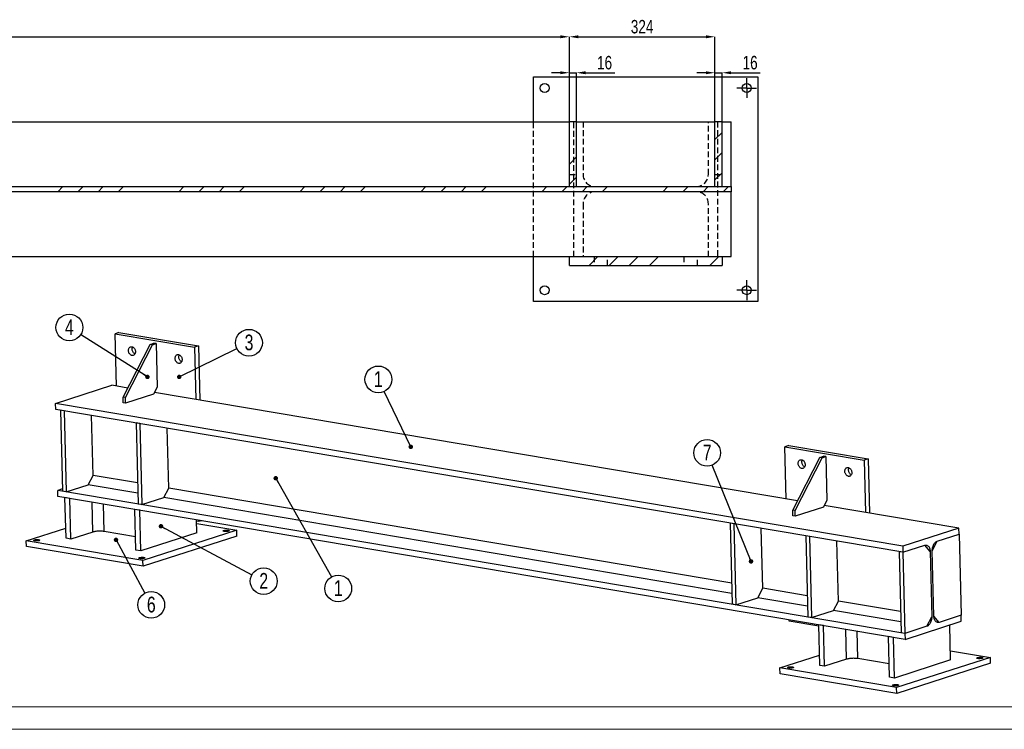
# Model space of a CAD drawing. Header units: millimetres. Extents: x 0 to 1189, y 0 to 841.
# Tile 17 of 29: x 839 to 1058, y 0 to 158. Entities that reach past the tile are written whole.
import ezdxf

# ---------------------------------------------------------------- set-up
doc = ezdxf.new("R2010")
doc.units = ezdxf.units.MM
doc.header["$PDSIZE"] = -1
doc.linetypes.add('CENTERX2', pattern=[20.32, 12.7, -2.54, 2.54, -2.54])
doc.linetypes.add('HIDDEN', pattern=[1.905, 1.27, -0.635])
for name, color, linetype in [('COTES', 1, 'Continuous'), ('NOTES', 6, 'Continuous'), ('TRAIT-FINS', 9, 'Continuous'), ('TRAIT-MIXTES', 3, 'CENTERX2'), ('TRAIT-TIRET', 2, 'HIDDEN')]:
    doc.layers.add(name, color=color, linetype=linetype)
doc.layers.add('TRAIT-FORT', color=4, linetype='Continuous', lineweight=25)
doc.styles.add('SLDTEXTSTYLE0', font='TXT', dxfattribs={"width": 0.75})
doc.dimstyles.new('SLDDIMSTYLE0', dxfattribs={"dimtxt": 3, "dimasz": 2, "dimexe": 0, "dimexo": 0.0625, "dimgap": 0.75, "dimtad": 1, "dimdec": 0, "dimlfac": 10, "dimrnd": 1e-09, "dimzin": 12, "dimdsep": 46, "dimtxsty": 'SLDTEXTSTYLE0', "dimsah": 1, "dimcen": 0.09, "dimadec": 0, "dimazin": 3, "dimtfac": 1, "dimtdec": 0, "dimtofl": 0, "dimtmove": 0, "dimatfit": 3, "dimfxl": 1, "dimfrac": 2, "dimtolj": 1, "dimtzin": 12, "dimarcsym": 0})
doc.dimstyles.new('SLDDIMSTYLE1', dxfattribs={"dimtxt": 3, "dimasz": 2, "dimexe": 0, "dimexo": 0.0625, "dimgap": 0.75, "dimtad": 1, "dimdec": 0, "dimlfac": 10, "dimrnd": 1e-09, "dimzin": 12, "dimdsep": 46, "dimtxsty": 'SLDTEXTSTYLE0', "dimsah": 1, "dimcen": 0.09, "dimadec": 0, "dimazin": 3, "dimtfac": 1, "dimtdec": 0, "dimtmove": 0, "dimatfit": 0, "dimfxl": 1, "dimfrac": 2, "dimtolj": 1, "dimtzin": 12, "dimarcsym": 0})
doc.dimstyles.new('SLDDIMSTYLE4', dxfattribs={"dimtxt": 0.18, "dimasz": 1, "dimexe": 0, "dimexo": 0.0625, "dimgap": 0, "dimtad": 0, "dimtih": 1, "dimtoh": 1, "dimdec": 0, "dimrnd": 1e-09, "dimzin": 0, "dimdsep": 46, "dimtxsty": 'Standard', "dimblk1": 'DOT', "dimblk2": 'DOT', "dimsah": 1, "dimcen": 0.09, "dimadec": 0, "dimazin": 0, "dimtfac": 1, "dimtdec": 0, "dimtofl": 0, "dimtmove": 0, "dimatfit": 3, "dimldrblk": 'DOT', "dimfxl": 1, "dimfrac": 2, "dimtolj": 1, "dimtzin": 0, "dimarcsym": 0})
pattern_1 = [(45, (0, 0), (-13.4704, 13.4704), []), (45, (4.49, 2e-323), (-13.4704, 13.4704), []), (45, (8.98, 4e-323), (-13.4704, 13.4704), []), (45, (13.47, 6e-323), (-13.4704, 13.4704), [])]

# ---------------------------------------------------------------- blocks, each defined once
blk = doc.blocks.new('SW_NOTE_36')
at = {"layer": 'NOTES', "color": 0}
blk.add_circle((-1.29, 2.69), 2.98, dxfattribs=at)
at = {"layer": 'NOTES', "color": 0, "insert": (-1.29, 4.51), "char_height": 3.5, "attachment_point": 2, "style": 'SLDTEXTSTYLE0'}
blk.add_mtext('1', dxfattribs=at)
blk = doc.blocks.new('_Dot')
at = {"color": 0, "linetype": 'ByBlock', "lineweight": -2}
blk.add_line((-0.5, 0), (-1, 0), dxfattribs=at)
at = {"color": 0, "linetype": 'ByBlock', "const_width": 0.5}
blk.add_lwpolyline([(-0.25, 0, 1), (0.25, 0, 1)], format="xyb", close=True, dxfattribs=at)
blk = doc.blocks.new('SW_NOTE_37')
at = {"layer": 'NOTES', "color": 0}
blk.add_circle((-2.52, 1.6), 2.98, dxfattribs=at)
at = {"layer": 'NOTES', "color": 0, "insert": (-2.52, 3.41), "char_height": 3.5, "attachment_point": 2, "style": 'SLDTEXTSTYLE0'}
blk.add_mtext('4', dxfattribs=at)
blk = doc.blocks.new('SW_NOTE_38')
at = {"layer": 'NOTES', "color": 0}
blk.add_circle((2.68, 1.31), 2.98, dxfattribs=at)
at = {"layer": 'NOTES', "color": 0, "insert": (2.68, 3.13), "char_height": 3.5, "attachment_point": 2, "style": 'SLDTEXTSTYLE0'}
blk.add_mtext('3', dxfattribs=at)
blk = doc.blocks.new('SW_NOTE_39')
at = {"layer": 'NOTES', "color": 0}
blk.add_circle((1.47, -2.59), 2.98, dxfattribs=at)
at = {"layer": 'NOTES', "color": 0, "insert": (1.48, -0.78), "char_height": 3.5, "attachment_point": 2, "style": 'SLDTEXTSTYLE0'}
blk.add_mtext('1', dxfattribs=at)
blk = doc.blocks.new('SW_NOTE_40')
at = {"layer": 'NOTES', "color": 0}
blk.add_circle((2.63, -1.41), 2.98, dxfattribs=at)
at = {"layer": 'NOTES', "color": 0, "insert": (2.64, 0.41), "char_height": 3.5, "attachment_point": 2, "style": 'SLDTEXTSTYLE0'}
blk.add_mtext('2', dxfattribs=at)
blk = doc.blocks.new('SW_NOTE_41')
at = {"layer": 'NOTES', "color": 0}
blk.add_circle((1.42, -2.62), 2.98, dxfattribs=at)
at = {"layer": 'NOTES', "color": 0, "insert": (1.43, -0.8), "char_height": 3.5, "attachment_point": 2, "style": 'SLDTEXTSTYLE0'}
blk.add_mtext('6', dxfattribs=at)
blk = doc.blocks.new('SW_NOTE_42')
at = {"layer": 'NOTES', "color": 0}
blk.add_circle((-1.12, 2.77), 2.98, dxfattribs=at)
at = {"layer": 'NOTES', "color": 0, "insert": (-1.11, 4.58), "char_height": 3.5, "attachment_point": 2, "style": 'SLDTEXTSTYLE0'}
blk.add_mtext('7', dxfattribs=at)
blk = doc.blocks.new('_D_212')
at = {"layer": 'COTES', "color": 0, "lineweight": -2, "transparency": 16777216}
for p, q in [((706.42, 135.35), (706.42, 154.21)), ((708.42, 154.21), (959.02, 154.21)), ((961.02, 135.35), (961.02, 154.21))]:
    blk.add_line(p, q, dxfattribs=at)
at = {"layer": 'COTES', "color": 0, "transparency": 16777216}
for points in [[(708.42, 154.54), (708.42, 153.87), (706.42, 154.21)], [(959.02, 154.54), (959.02, 153.87), (961.02, 154.21)]]:
    blk.add_solid(points, dxfattribs=at)
at = {"layer": 'Defpoints', "color": 0, "transparency": 16777216}
for p in [(961.02, 154.21), (706.42, 135.29), (961.02, 135.29)]:
    blk.add_point(p, dxfattribs=at)
at = {"layer": 'COTES', "color": 0, "transparency": 16777216, "insert": (833.72, 157.96), "char_height": 3, "attachment_point": 2, "style": 'SLDTEXTSTYLE0'}
blk.add_mtext('\\A1;2546', dxfattribs=at)
blk = doc.blocks.new('_D_213')
at = {"layer": 'COTES', "color": 0, "lineweight": -2, "transparency": 16777216}
for p, q in [((959.02, 146.2), (957.02, 146.2)), ((961.02, 135.35), (961.02, 146.2)), ((961.02, 146.2), (962.62, 146.2)), ((962.62, 135.35), (962.62, 146.2)), ((964.62, 146.2), (971.12, 146.2))]:
    blk.add_line(p, q, dxfattribs=at)
at = {"layer": 'COTES', "color": 0, "transparency": 16777216}
for points in [[(959.02, 146.53), (959.02, 145.87), (961.02, 146.2)], [(964.62, 146.53), (964.62, 145.87), (962.62, 146.2)]]:
    blk.add_solid(points, dxfattribs=at)
at = {"layer": 'Defpoints', "color": 0, "transparency": 16777216}
for p in [(962.62, 146.2), (961.02, 135.29), (962.62, 135.29)]:
    blk.add_point(p, dxfattribs=at)
at = {"layer": 'COTES', "color": 0, "transparency": 16777216, "insert": (968.87, 149.95), "char_height": 3, "attachment_point": 2, "style": 'SLDTEXTSTYLE0'}
blk.add_mtext('\\A1;16', dxfattribs=at)
blk = doc.blocks.new('_D_214')
at = {"layer": 'COTES', "color": 0, "lineweight": -2, "transparency": 16777216}
for p, q in [((961.02, 135.35), (961.02, 154.21)), ((963.02, 154.21), (991.42, 154.21)), ((993.42, 135.35), (993.42, 154.21))]:
    blk.add_line(p, q, dxfattribs=at)
at = {"layer": 'COTES', "color": 0, "transparency": 16777216}
for points in [[(963.02, 154.54), (963.02, 153.87), (961.02, 154.21)], [(991.42, 154.54), (991.42, 153.87), (993.42, 154.21)]]:
    blk.add_solid(points, dxfattribs=at)
at = {"layer": 'Defpoints', "color": 0, "transparency": 16777216}
for p in [(993.42, 154.21), (961.02, 135.29), (993.42, 135.29)]:
    blk.add_point(p, dxfattribs=at)
at = {"layer": 'COTES', "color": 0, "transparency": 16777216, "insert": (977.22, 157.96), "char_height": 3, "attachment_point": 2, "style": 'SLDTEXTSTYLE0'}
blk.add_mtext('\\A1;324', dxfattribs=at)
blk = doc.blocks.new('_D_215')
at = {"layer": 'COTES', "color": 0, "lineweight": -2, "transparency": 16777216}
for p, q in [((991.42, 146.2), (989.42, 146.2)), ((993.42, 135.35), (993.42, 146.2)), ((993.42, 146.2), (995.02, 146.2)), ((995.02, 135.35), (995.02, 146.2)), ((997.02, 146.2), (1003.52, 146.2))]:
    blk.add_line(p, q, dxfattribs=at)
at = {"layer": 'COTES', "color": 0, "transparency": 16777216}
for points in [[(991.42, 146.53), (991.42, 145.87), (993.42, 146.2)], [(997.02, 146.53), (997.02, 145.87), (995.02, 146.2)]]:
    blk.add_solid(points, dxfattribs=at)
at = {"layer": 'Defpoints', "color": 0, "transparency": 16777216}
for p in [(995.02, 146.2), (993.42, 135.29), (995.02, 135.29)]:
    blk.add_point(p, dxfattribs=at)
at = {"layer": 'COTES', "color": 0, "transparency": 16777216, "insert": (1001.27, 149.95), "char_height": 3, "attachment_point": 2, "style": 'SLDTEXTSTYLE0'}
blk.add_mtext('\\A1;16', dxfattribs=at)
blk = doc.blocks.new('SW_CENTERMARKSYMBOL_183')
at = {"layer": 'TRAIT-MIXTES', "color": 0}
for p, q in [((0, 1.2), (0, 2.2)), ((-1.2, 0), (-2.2, 0)), ((0, 0), (-1.2, 0)), ((0, 0), (0, 1.2)), ((0, 0), (0, -1.2)), ((0, 0), (1.2, 0)), ((1.2, 0), (2.2, 0)), ((0, -1.2), (0, -2.2))]:
    blk.add_line(p, q, dxfattribs=at)
blk = doc.blocks.new('SW_CENTERMARKSYMBOL_184')
at = {"layer": 'TRAIT-MIXTES', "color": 0}
for p, q in [((0, 1.2), (0, 2.2)), ((-1.2, 0), (-2.2, 0)), ((0, 0), (-1.2, 0)), ((0, 0), (0, 1.2)), ((0, 0), (0, -1.2)), ((0, 0), (1.2, 0)), ((1.2, 0), (2.2, 0)), ((0, -1.2), (0, -2.2))]:
    blk.add_line(p, q, dxfattribs=at)

msp = doc.modelspace()

# ---------------------------------------------------------------- hatches: boundary and pattern name
at = {"layer": 'TRAIT-FINS'}
h = msp.add_hatch(dxfattribs=at)
h.set_pattern_fill('DIN 201 ACIER ET FONTE', color=256, style=0, pattern_type=2)
h.set_pattern_definition(pattern_1)
h.paths.add_polyline_path([(961.02, 135.29), (961.02, 120.86), (962.62, 120.86), (962.62, 135.29)], flags=0)
h = msp.add_hatch(dxfattribs=at)
h.set_pattern_fill('DIN 201 ACIER ET FONTE', color=256, style=0, pattern_type=2)
h.set_pattern_definition(pattern_1)
h.paths.add_polyline_path([(993.42, 135.29), (993.42, 120.86), (995.02, 120.86), (995.02, 135.29)], flags=0)
h = msp.add_hatch(dxfattribs=at)
h.set_pattern_fill('DIN 201 ACIER ET FONTE', color=256, style=0, pattern_type=2)
h.set_pattern_definition(pattern_1)
h.paths.add_polyline_path([(997.02, 120.86), (634.02, 120.86), (634.02, 119.71), (997.02, 119.71)], flags=0)
h = msp.add_hatch(dxfattribs=at)
h.set_pattern_fill('DIN 201 ACIER ET FONTE', color=256, style=0, pattern_type=2)
h.set_pattern_definition(pattern_1)
h.paths.add_polyline_path([(961.02, 105.29), (961.02, 103.29), (995.02, 103.29), (995.02, 105.29)], flags=0)

# ---------------------------------------------------------------- linework, layer by layer
at = {"lineweight": 18}
for p, q in [((1183.96, 5.02), (5, 5.02)), ((1188.94, 0.02), (0, 0.02))]:
    msp.add_line(p, q, dxfattribs=at)
at = {"layer": 'TRAIT-FORT', "lineweight": 25}
for p, q in [((953.02, 135.29), (953.02, 145.29)), ((953.02, 145.29), (1003.02, 145.29)), ((1003.02, 145.29), (1003.02, 95.29)), ((708.02, 135.29), (961.02, 135.29)), ((962.62, 135.29), (961.02, 135.29)), ((961.02, 120.86), (961.02, 135.29)), ((962.62, 135.29), (993.42, 135.29)), ((962.62, 120.86), (962.62, 135.29)), ((995.02, 135.29), (993.42, 135.29)), ((993.42, 120.86), (993.42, 135.29)), ((995.02, 120.86), (995.02, 135.29)), ((995.02, 135.29), (997.02, 135.29)), ((997.02, 123.56), (997.02, 135.29)), ((997.02, 120.86), (997.02, 123.56)), ((634.02, 120.86), (997.02, 120.86)), ((961.02, 120.86), (962.62, 120.86)), ((993.42, 120.86), (995.02, 120.86)), ((997.02, 120.86), (997.02, 119.71)), ((997.02, 119.71), (634.02, 119.71)), ((997.02, 117.01), (997.02, 119.71)), ((997.02, 105.29), (997.02, 117.01)), ((708.02, 105.29), (961.02, 105.29)), ((953.02, 95.29), (953.02, 105.29)), ((961.02, 105.29), (995.02, 105.29)), ((961.02, 103.29), (961.02, 105.29)), ((995.02, 105.29), (995.02, 103.29)), ((995.02, 105.29), (997.02, 105.29)), ((961.02, 103.29), (995.02, 103.29)), ((1003.02, 95.29), (953.02, 95.29)), ((860.74, 88.35), (859.91, 88.08)), ((860.2, 76.43), (859.91, 88.08)), ((859.91, 88.08), (877.57, 85.1)), ((860.74, 88.35), (878.41, 85.37)), ((861.65, 73.99), (867.66, 85.72)), ((862.17, 73.91), (868.18, 85.63)), ((867.66, 85.72), (868.5, 85.98)), ((868.18, 85.63), (867.66, 85.72)), ((868.18, 85.63), (869.02, 85.9)), ((869.02, 85.9), (868.5, 85.98)), ((869.02, 85.9), (869.26, 76.19)), ((878.41, 85.37), (877.57, 85.1)), ((877.57, 85.1), (877.87, 73.45)), ((878.41, 85.37), (878.71, 73.31)), ((846.64, 72.58), (859.16, 76.61)), ((862.68, 76.01), (859.16, 76.61)), ((868.46, 74.63), (862.2, 72.61)), ((869.26, 76.19), (868.46, 74.63)), ((1011.8, 50.86), (868.65, 75)), ((846.67, 71.25), (846.64, 72.58)), ((1035.25, 40.76), (846.64, 72.58)), ((862.17, 73.91), (861.65, 73.99)), ((861.68, 72.7), (861.65, 73.99)), ((862.2, 72.61), (861.68, 72.7)), ((862.2, 72.61), (862.17, 73.91)), ((1035.28, 39.43), (846.67, 71.25)), ((848.54, 70.93), (847.71, 71.07)), ((847.71, 71.07), (848.17, 53.02)), ((848.54, 70.93), (849, 52.88)), ((854.98, 56.56), (854.64, 69.91)), ((865.38, 68.09), (864.55, 68.23)), ((864.55, 68.23), (865, 50.18)), ((865.38, 68.09), (865.83, 50.04)), ((871.81, 53.72), (871.47, 67.07)), ((1009.86, 63.19), (1009.03, 62.92)), ((1009.32, 51.27), (1009.03, 62.92)), ((1009.03, 62.92), (1026.69, 59.94)), ((1009.86, 63.19), (1027.53, 60.21)), ((1010.76, 48.84), (1016.78, 60.56)), ((1011.28, 48.75), (1017.3, 60.47)), ((1016.78, 60.56), (1017.62, 60.83)), ((1017.3, 60.47), (1016.78, 60.56)), ((1017.3, 60.47), (1018.14, 60.74)), ((1018.14, 60.74), (1017.62, 60.83)), ((1018.14, 60.74), (1018.38, 51.03)), ((1027.53, 60.21), (1026.69, 59.94)), ((1026.69, 59.94), (1026.98, 48.29)), ((1027.53, 60.21), (1027.83, 48.15)), ((853.89, 54.45), (854.98, 56.56)), ((864.88, 54.89), (854.98, 56.56)), ((848.15, 53.53), (847.13, 53.2)), ((847.16, 51.87), (847.13, 53.2)), ((1035.73, 21.38), (847.13, 53.2)), ((849, 52.88), (848.17, 53.02)), ((849, 52.88), (853.89, 54.45)), ((864.94, 52.59), (853.89, 54.45)), ((870.73, 51.61), (871.81, 53.72)), ((997.17, 32.58), (871.81, 53.72)), ((1035.77, 20.05), (847.16, 51.87)), ((849.79, 51.43), (848.72, 51.61)), ((848.95, 42.55), (848.72, 51.61)), ((850.01, 42.37), (849.79, 51.43)), ((854.91, 43.94), (854.74, 50.59)), ((865.83, 50.04), (870.73, 51.61)), ((997.22, 30.27), (870.73, 51.61)), ((1018.38, 51.03), (1017.58, 49.47)), ((857.44, 44.07), (857.28, 50.16)), ((865.35, 48.8), (864.28, 48.98)), ((864.51, 39.92), (864.28, 48.98)), ((865.83, 50.04), (865, 50.18)), ((865.57, 39.74), (865.35, 48.8)), ((1011.28, 48.75), (1010.76, 48.84)), ((1010.8, 47.54), (1010.76, 48.84)), ((1011.32, 47.46), (1011.28, 48.75)), ((1017.58, 49.47), (1011.32, 47.46)), ((1047.77, 44.79), (1017.77, 49.85)), ((878.1, 43.77), (878.02, 46.66)), ((878.55, 46.27), (878.03, 46.36)), ((878.54, 46.57), (878.55, 46.27)), ((879.16, 46.47), (878.55, 46.27)), ((1011.32, 47.46), (1010.8, 47.54)), ((840.1, 41.99), (848.89, 44.82)), ((854.91, 43.94), (850.01, 42.37)), ((864.43, 42.89), (857.44, 44.07)), ((886.95, 44.33), (866.08, 37.61)), ((878.04, 45.83), (886.95, 44.33)), ((886.98, 43.03), (886.95, 44.33)), ((997.66, 45.78), (996.83, 45.92)), ((996.83, 45.92), (997.28, 27.86)), ((997.66, 45.78), (998.12, 27.72)), ((1004.09, 31.41), (1003.76, 44.75)), ((1047.77, 44.79), (1035.25, 40.76)), ((1047.8, 43.46), (1047.77, 44.79)), ((866.08, 37.61), (840.1, 41.99)), ((840.13, 40.7), (840.1, 41.99)), ((850.01, 42.37), (848.95, 42.55)), ((878.1, 43.77), (865.57, 39.74)), ((886.98, 43.03), (866.11, 36.32)), ((1014.5, 42.94), (1013.66, 43.08)), ((1013.66, 43.08), (1014.12, 25.02)), ((1014.5, 42.94), (1014.95, 24.88)), ((1020.93, 28.57), (1020.59, 41.91)), ((1041.82, 39.78), (1042.91, 41.89)), ((1042.91, 41.89), (1047.8, 43.46)), ((1047.8, 43.46), (1048.25, 25.41)), ((866.11, 36.32), (840.13, 40.7)), ((865.57, 39.74), (864.51, 39.92)), ((1035.28, 39.43), (1034.45, 39.57)), ((1034.45, 39.57), (1034.9, 21.52)), ((1035.25, 40.76), (1035.28, 39.43)), ((1035.28, 39.43), (1040.17, 41.01)), ((1041.34, 39.62), (1040.17, 41.01)), ((1041.34, 39.62), (1041.71, 25.06)), ((1042.19, 25.22), (1041.82, 39.78)), ((866.11, 36.32), (866.08, 37.61)), ((1035.28, 39.43), (1035.73, 21.38)), ((1003.01, 29.3), (1004.09, 31.41)), ((1014, 29.74), (1004.09, 31.41)), ((998.12, 27.72), (1003.01, 29.3)), ((1014.06, 27.43), (1003.01, 29.3)), ((1019.84, 26.46), (1020.93, 28.57)), ((1034.78, 26.23), (1020.93, 28.57)), ((998.12, 27.72), (997.28, 27.86)), ((1014.95, 24.88), (1019.84, 26.46)), ((1034.84, 23.93), (1019.84, 26.46)), ((1010, 24.1), (1009.99, 24.4)), ((1014.95, 24.88), (1014.12, 25.02)), ((1040.63, 22.95), (1041.71, 25.06)), ((1043.36, 23.83), (1042.19, 25.22)), ((1048.25, 25.41), (1043.36, 23.83)), ((1048.29, 24.08), (1048.25, 25.41)), ((1016.55, 22.99), (1010, 24.1)), ((1017.61, 23.11), (1016.54, 23.29)), ((1016.77, 14.23), (1016.54, 23.29)), ((1017.83, 14.05), (1017.61, 23.11)), ((1022.73, 15.63), (1022.56, 22.28)), ((1040.63, 22.95), (1035.73, 21.38)), ((1035.77, 20.05), (1048.29, 24.08)), ((1043.36, 23.83), (1042.7, 23.94)), ((1045.92, 15.46), (1045.72, 23.25)), ((1025.26, 15.76), (1025.11, 21.85)), ((1033.17, 20.49), (1032.1, 20.67)), ((1032.33, 11.61), (1032.1, 20.67)), ((1033.4, 11.43), (1033.17, 20.49)), ((1035.73, 21.38), (1034.9, 21.52)), ((1035.73, 21.38), (1035.77, 20.05)), ((1007.92, 13.68), (1016.71, 16.51)), ((1022.73, 15.63), (1017.83, 14.05)), ((1032.26, 14.58), (1025.26, 15.76)), ((1045.92, 15.46), (1033.4, 11.43)), ((1054.77, 16.01), (1033.9, 9.3)), ((1045.87, 17.52), (1054.77, 16.01)), ((1054.8, 14.72), (1054.77, 16.01)), ((1033.9, 9.3), (1007.92, 13.68)), ((1007.95, 12.39), (1007.92, 13.68)), ((1017.83, 14.05), (1016.77, 14.23)), ((1054.8, 14.72), (1033.93, 8)), ((1033.93, 8), (1007.95, 12.39)), ((1033.4, 11.43), (1032.33, 11.61)), ((1033.93, 8), (1033.9, 9.3))]:
    msp.add_line(p, q, dxfattribs=at)
at = {"layer": 'TRAIT-FORT', "lineweight": 25, "flags": 128}
for points in [[(864.41, 84.1), (864.4, 83.95), (864.38, 83.81), (864.34, 83.68), (864.28, 83.56), (864.21, 83.46), (864.12, 83.38), (864.02, 83.31), (863.91, 83.27), (863.8, 83.25), (863.68, 83.25), (863.56, 83.28), (863.44, 83.33), (863.33, 83.4), (863.22, 83.49), (863.13, 83.59), (863.04, 83.71), (862.97, 83.85), (862.91, 83.99), (862.87, 84.14), (862.85, 84.29), (862.85, 84.43), (862.86, 84.58), (862.9, 84.71), (862.95, 84.84), (863.01, 84.95), (863.09, 85.04), (863.18, 85.11), (863.29, 85.17), (863.4, 85.2), (863.51, 85.21), (863.63, 85.19), (863.75, 85.16), (863.87, 85.1), (863.98, 85.02), (864.08, 84.92), (864.17, 84.81), (864.25, 84.68), (864.32, 84.54), (864.36, 84.4), (864.39, 84.25), (864.41, 84.1)], [(864.29, 83.59), (864.28, 83.6), (864.17, 83.67), (864.06, 83.75), (863.96, 83.86), (863.88, 83.98), (863.8, 84.11), (863.75, 84.26), (863.71, 84.4), (863.69, 84.55), (863.68, 84.7), (863.7, 84.85), (863.73, 84.98), (863.78, 85.11), (863.8, 85.14)], [(874.8, 82.34), (874.79, 82.2), (874.77, 82.06), (874.73, 81.93), (874.67, 81.81), (874.6, 81.71), (874.51, 81.62), (874.41, 81.56), (874.31, 81.52), (874.19, 81.5), (874.07, 81.5), (873.95, 81.53), (873.84, 81.57), (873.72, 81.64), (873.62, 81.73), (873.52, 81.84), (873.43, 81.96), (873.36, 82.09), (873.31, 82.23), (873.27, 82.38), (873.24, 82.53), (873.24, 82.68), (873.25, 82.82), (873.29, 82.96), (873.34, 83.08), (873.4, 83.19), (873.48, 83.29), (873.57, 83.36), (873.68, 83.41), (873.79, 83.45), (873.91, 83.45), (874.02, 83.44), (874.14, 83.4), (874.26, 83.34), (874.37, 83.27), (874.47, 83.17), (874.56, 83.05), (874.64, 82.93), (874.71, 82.79), (874.75, 82.64), (874.79, 82.49), (874.8, 82.34)], [(874.69, 81.84), (874.67, 81.84), (874.56, 81.91), (874.45, 82), (874.35, 82.11), (874.27, 82.23), (874.2, 82.36), (874.14, 82.5), (874.1, 82.65), (874.08, 82.8), (874.07, 82.95), (874.09, 83.09), (874.12, 83.23), (874.17, 83.35), (874.19, 83.38)], [(1013.52, 58.94), (1013.52, 58.79), (1013.49, 58.65), (1013.45, 58.52), (1013.4, 58.41), (1013.32, 58.3), (1013.24, 58.22), (1013.14, 58.16), (1013.03, 58.11), (1012.92, 58.09), (1012.8, 58.1), (1012.68, 58.12), (1012.56, 58.17), (1012.45, 58.24), (1012.34, 58.33), (1012.24, 58.43), (1012.16, 58.56), (1012.09, 58.69), (1012.03, 58.83), (1011.99, 58.98), (1011.97, 59.13), (1011.97, 59.28), (1011.98, 59.42), (1012.01, 59.56), (1012.06, 59.68), (1012.13, 59.79), (1012.21, 59.88), (1012.3, 59.96), (1012.4, 60.01), (1012.51, 60.04), (1012.63, 60.05), (1012.75, 60.04), (1012.87, 60), (1012.99, 59.94), (1013.1, 59.86), (1013.2, 59.76), (1013.29, 59.65), (1013.37, 59.52), (1013.43, 59.38), (1013.48, 59.24), (1013.51, 59.09), (1013.52, 58.94)], [(1013.41, 58.43), (1013.4, 58.44), (1013.28, 58.51), (1013.18, 58.6), (1013.08, 58.7), (1012.99, 58.82), (1012.92, 58.96), (1012.87, 59.1), (1012.83, 59.25), (1012.8, 59.4), (1012.8, 59.55), (1012.81, 59.69), (1012.85, 59.83), (1012.9, 59.95), (1012.91, 59.98)], [(1023.92, 57.19), (1023.91, 57.04), (1023.89, 56.9), (1023.85, 56.77), (1023.79, 56.65), (1023.71, 56.55), (1023.63, 56.47), (1023.53, 56.4), (1023.42, 56.36), (1023.31, 56.34), (1023.19, 56.34), (1023.07, 56.37), (1022.95, 56.42), (1022.84, 56.49), (1022.73, 56.58), (1022.64, 56.68), (1022.55, 56.8), (1022.48, 56.94), (1022.42, 57.08), (1022.38, 57.23), (1022.36, 57.38), (1022.36, 57.52), (1022.37, 57.67), (1022.4, 57.8), (1022.45, 57.93), (1022.52, 58.04), (1022.6, 58.13), (1022.69, 58.21), (1022.79, 58.26), (1022.91, 58.29), (1023.02, 58.3), (1023.14, 58.28), (1023.26, 58.25), (1023.38, 58.19), (1023.49, 58.11), (1023.59, 58.01), (1023.68, 57.9), (1023.76, 57.77), (1023.82, 57.63), (1023.87, 57.49), (1023.9, 57.34), (1023.92, 57.19)], [(1023.8, 56.68), (1023.79, 56.69), (1023.67, 56.76), (1023.57, 56.84), (1023.47, 56.95), (1023.39, 57.07), (1023.31, 57.2), (1023.26, 57.35), (1023.22, 57.49), (1023.2, 57.64), (1023.19, 57.79), (1023.21, 57.94), (1023.24, 58.07), (1023.29, 58.2), (1023.3, 58.23)], [(857.44, 44.07), (857.26, 44.09), (857.07, 44.11), (856.87, 44.13), (856.66, 44.14), (856.44, 44.14), (856.22, 44.13), (856.01, 44.12), (855.8, 44.11), (855.59, 44.08), (855.4, 44.06), (855.22, 44.02), (855.05, 43.98), (854.91, 43.94)], [(884.08, 44.3), (884.17, 44.32), (884.28, 44.34), (884.39, 44.36), (884.52, 44.37), (884.64, 44.37), (884.77, 44.37), (884.89, 44.36), (885, 44.35), (885.09, 44.33), (885.17, 44.31), (885.23, 44.28), (885.26, 44.25), (885.27, 44.22), (885.26, 44.19), (885.22, 44.16), (885.16, 44.13), (885.08, 44.11), (884.98, 44.09), (884.87, 44.07), (884.75, 44.06), (884.63, 44.05), (884.5, 44.05), (884.38, 44.05), (884.26, 44.06), (884.16, 44.08), (884.08, 44.1), (884.01, 44.12), (883.96, 44.15), (883.94, 44.18), (883.94, 44.21), (883.97, 44.24), (884.01, 44.27), (884.08, 44.3)], [(842.96, 42.02), (842.87, 42), (842.77, 41.98), (842.65, 41.96), (842.53, 41.95), (842.4, 41.95), (842.28, 41.95), (842.16, 41.96), (842.05, 41.97), (841.95, 41.99), (841.88, 42.01), (841.82, 42.04), (841.78, 42.06), (841.77, 42.09), (841.79, 42.13), (841.82, 42.16), (841.88, 42.18), (841.96, 42.21), (842.06, 42.23), (842.17, 42.25), (842.29, 42.26), (842.42, 42.27), (842.54, 42.27), (842.66, 42.26), (842.78, 42.25), (842.88, 42.24), (842.97, 42.22), (843.04, 42.19), (843.08, 42.17), (843.1, 42.14), (843.1, 42.11), (843.08, 42.08), (843.03, 42.05), (842.96, 42.02)], [(1041.82, 39.78), (1041.83, 39.99), (1041.85, 40.2), (1041.88, 40.42), (1041.93, 40.63), (1042, 40.83), (1042.08, 41.03), (1042.17, 41.21), (1042.27, 41.37), (1042.39, 41.52), (1042.51, 41.64), (1042.64, 41.75), (1042.77, 41.83), (1042.91, 41.89)], [(1040.17, 41.01), (1040.31, 41.04), (1040.44, 41.04), (1040.58, 41.02), (1040.7, 40.97), (1040.82, 40.9), (1040.93, 40.81), (1041.03, 40.69), (1041.12, 40.55), (1041.19, 40.39), (1041.25, 40.22), (1041.3, 40.03), (1041.33, 39.83), (1041.34, 39.62)], [(865.3, 38.25), (865.39, 38.28), (865.49, 38.3), (865.61, 38.31), (865.73, 38.32), (865.86, 38.32), (865.98, 38.32), (866.1, 38.32), (866.21, 38.3), (866.31, 38.29), (866.39, 38.26), (866.44, 38.24), (866.48, 38.21), (866.49, 38.18), (866.47, 38.15), (866.44, 38.12), (866.38, 38.09), (866.3, 38.06), (866.2, 38.04), (866.09, 38.03), (865.97, 38.01), (865.85, 38.01), (865.72, 38), (865.6, 38.01), (865.48, 38.02), (865.38, 38.03), (865.29, 38.05), (865.23, 38.08), (865.18, 38.11), (865.16, 38.14), (865.16, 38.17), (865.18, 38.2), (865.23, 38.23), (865.3, 38.25)], [(1041.71, 25.06), (1041.71, 24.85), (1041.69, 24.63), (1041.65, 24.42), (1041.6, 24.21), (1041.54, 24.01), (1041.46, 23.81), (1041.36, 23.63), (1041.26, 23.47), (1041.15, 23.32), (1041.02, 23.19), (1040.89, 23.09), (1040.76, 23.01), (1040.63, 22.95)], [(1043.36, 23.83), (1043.22, 23.8), (1043.09, 23.8), (1042.96, 23.82), (1042.83, 23.86), (1042.71, 23.94), (1042.6, 24.03), (1042.5, 24.15), (1042.41, 24.29), (1042.34, 24.45), (1042.28, 24.62), (1042.23, 24.81), (1042.2, 25.01), (1042.19, 25.22)], [(1025.26, 15.76), (1025.08, 15.78), (1024.89, 15.8), (1024.69, 15.82), (1024.48, 15.82), (1024.26, 15.83), (1024.04, 15.82), (1023.83, 15.81), (1023.62, 15.79), (1023.41, 15.77), (1023.22, 15.74), (1023.04, 15.71), (1022.87, 15.67), (1022.73, 15.63)], [(1051.91, 15.98), (1051.99, 16.01), (1052.1, 16.03), (1052.21, 16.04), (1052.34, 16.05), (1052.46, 16.06), (1052.59, 16.06), (1052.71, 16.05), (1052.82, 16.04), (1052.91, 16.02), (1052.99, 16), (1053.05, 15.97), (1053.08, 15.94), (1053.09, 15.91), (1053.08, 15.88), (1053.04, 15.85), (1052.98, 15.82), (1052.9, 15.8), (1052.81, 15.78), (1052.7, 15.76), (1052.58, 15.75), (1052.45, 15.74), (1052.32, 15.74), (1052.2, 15.74), (1052.09, 15.75), (1051.98, 15.77), (1051.9, 15.79), (1051.83, 15.81), (1051.78, 15.84), (1051.76, 15.87), (1051.76, 15.9), (1051.79, 15.93), (1051.84, 15.96), (1051.91, 15.98)], [(1010.78, 13.71), (1010.69, 13.69), (1010.59, 13.67), (1010.47, 13.65), (1010.35, 13.64), (1010.22, 13.64), (1010.1, 13.64), (1009.98, 13.65), (1009.87, 13.66), (1009.77, 13.68), (1009.7, 13.7), (1009.64, 13.72), (1009.61, 13.75), (1009.6, 13.78), (1009.61, 13.81), (1009.65, 13.84), (1009.7, 13.87), (1009.78, 13.9), (1009.88, 13.92), (1009.99, 13.94), (1010.11, 13.95), (1010.24, 13.96), (1010.36, 13.96), (1010.49, 13.95), (1010.6, 13.94), (1010.7, 13.93), (1010.79, 13.91), (1010.86, 13.88), (1010.9, 13.86), (1010.93, 13.83), (1010.92, 13.8), (1010.9, 13.77), (1010.85, 13.74), (1010.78, 13.71)], [(1033.12, 9.94), (1033.21, 9.96), (1033.32, 9.98), (1033.43, 10), (1033.55, 10.01), (1033.68, 10.01), (1033.81, 10.01), (1033.93, 10), (1034.03, 9.99), (1034.13, 9.97), (1034.21, 9.95), (1034.26, 9.92), (1034.3, 9.9), (1034.31, 9.87), (1034.3, 9.84), (1034.26, 9.81), (1034.2, 9.78), (1034.12, 9.75), (1034.02, 9.73), (1033.91, 9.71), (1033.79, 9.7), (1033.67, 9.69), (1033.54, 9.69), (1033.42, 9.7), (1033.3, 9.71), (1033.2, 9.72), (1033.11, 9.74), (1033.05, 9.77), (1033, 9.79), (1032.98, 9.82), (1032.98, 9.85), (1033, 9.88), (1033.05, 9.91), (1033.12, 9.94)]]:
    msp.add_lwpolyline(points, dxfattribs=at)
at = {"layer": 'TRAIT-FORT', "lineweight": 25}
for centre in [(955.52, 142.79), (1000.52, 142.79), (955.52, 97.79), (1000.52, 97.79)]:
    msp.add_circle(centre, 1, dxfattribs=at)
at = {"layer": 'TRAIT-TIRET'}
for p, q in [((953.02, 105.29), (953.02, 135.29)), ((962.02, 105.29), (962.02, 135.29)), ((964.07, 135.29), (964.07, 123.56)), ((991.97, 123.56), (991.97, 135.29)), ((994.02, 135.29), (994.02, 105.29)), ((961.02, 123.56), (962.62, 123.56)), ((993.42, 123.56), (995.02, 123.56)), ((964.07, 117.01), (964.07, 105.29)), ((991.97, 105.29), (991.97, 117.01)), ((966.52, 105.29), (966.52, 103.29)), ((969.52, 103.29), (969.52, 105.29)), ((986.52, 105.29), (986.52, 103.29)), ((989.52, 103.29), (989.52, 105.29))]:
    msp.add_line(p, q, dxfattribs=at)
for centre, start, end in [((966.77, 123.56), 180, 270), ((989.27, 123.56), 270, 0), ((966.77, 117.01), 90, 180), ((989.27, 117.01), 0, 90)]:
    msp.add_arc(centre, 2.7, start, end, dxfattribs=at)

# ---------------------------------------------------------------- block references
at = {"layer": 'NOTES'}
for name, p in [('SW_NOTE_37', (852.21, 87.89)), ('SW_NOTE_38', (887.01, 84.78)), ('SW_NOTE_36', (919.78, 75.23)), ('SW_NOTE_42', (992.82, 58.8)), ('SW_NOTE_40', (890.33, 34.42)), ('SW_NOTE_39', (908.09, 33.97)), ('SW_NOTE_41', (866.5, 30.35))]:
    msp.add_blockref(name, p, dxfattribs=at)
at = {"layer": 'TRAIT-MIXTES'}
for name, p in [('SW_CENTERMARKSYMBOL_183', (1000.52, 142.79)), ('SW_CENTERMARKSYMBOL_184', (1000.52, 97.79))]:
    msp.add_blockref(name, p, dxfattribs=at)

# ---------------------------------------------------------------- dimensions: what is measured, and where the dimension line sits
at = {"layer": 'COTES'}
for base, p1, p2, dimstyle, picture, middle in [((961.02, 154.21), (706.42, 135.29), (961.02, 135.29), 'SLDDIMSTYLE0', '_D_212', (833.72, 154.21)), ((993.42, 154.21), (961.02, 135.29), (993.42, 135.29), 'SLDDIMSTYLE0', '_D_214', (977.22, 154.21)), ((962.62, 146.2), (961.02, 135.29), (962.62, 135.29), 'SLDDIMSTYLE1', '_D_213', (968.87, 146.2)), ((995.02, 146.2), (993.42, 135.29), (995.02, 135.29), 'SLDDIMSTYLE1', '_D_215', (1001.27, 146.2))]:
    dim = msp.add_linear_dim(base=base, p1=p1, p2=p2, dimstyle=dimstyle, dxfattribs=at)
    dim.commit()
    dim.dimension.update_dxf_attribs({"geometry": picture, "text_midpoint": middle, "dimtype": 160})

# ---------------------------------------------------------------- leaders
at = {"layer": 'NOTES'}
for points in [[(867.07, 78.48), (852.21, 87.89)], [(874.16, 78.48), (887.01, 84.78)], [(925.7, 62.91), (919.78, 75.23)], [(1001.47, 37.4), (992.82, 58.8)], [(895.64, 55.92), (908.09, 33.97)], [(870.09, 45.23), (890.33, 34.42)], [(860.08, 42.2), (866.5, 30.35)]]:
    msp.add_leader(points, dimstyle='SLDDIMSTYLE4', dxfattribs=at)

doc.saveas('drawing.dxf')
